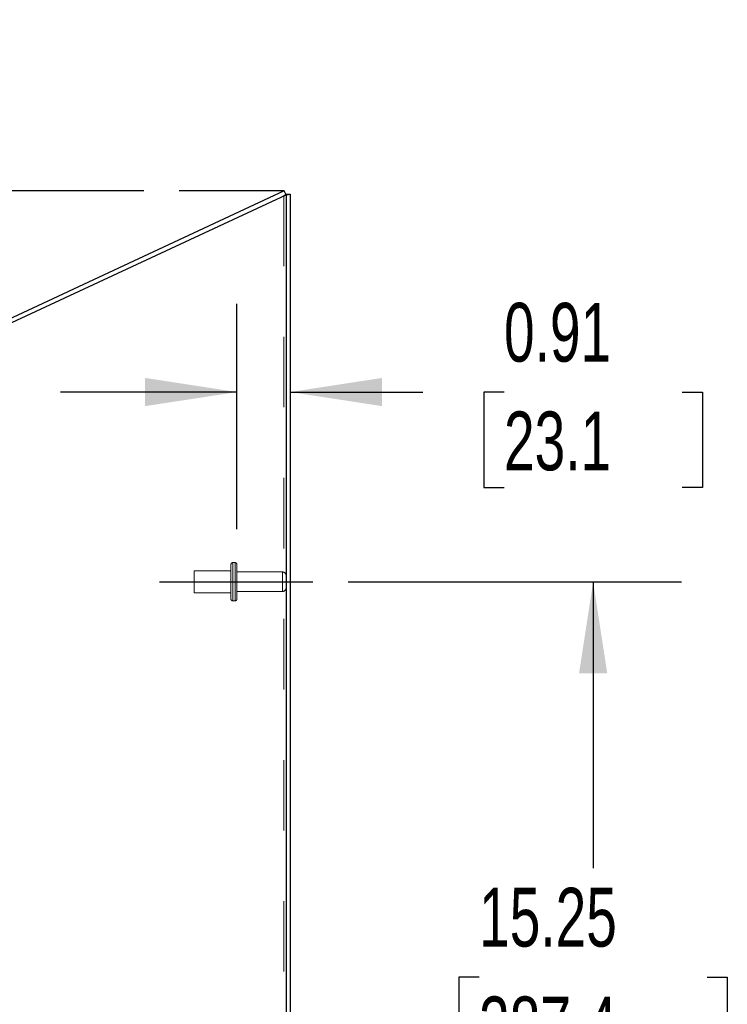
# Model space of a CAD drawing. Header units: inches. Extents: x 0.2 to 10.8, y 0.2 to 8.2.
# Tile 98 of 103: x 6.5 to 7.5, y 4.4 to 5.8. Entities that reach past the tile are written whole.
import ezdxf

# ---------------------------------------------------------------- set-up
doc = ezdxf.new("R2010")
doc.units = ezdxf.units.IN
doc.header["$MEASUREMENT"] = 0
doc.linetypes.add('CENTERX2', pattern=[0.8, 0.5, -0.1, 0.1, -0.1])
doc.linetypes.add('HIDDEN', pattern=[0.075, 0.05, -0.025])
doc.layers.add('CENTER', color=40, linetype='CENTERX2')
doc.layers.add('DIMENSIONS', color=140, linetype='Continuous')
doc.styles.add('SLDTEXTSTYLE0', font='TXT', dxfattribs={"width": 0.7})
doc.dimstyles.new('SLDDIMSTYLE0', dxfattribs={"dimtxt": 0.084961, "dimasz": 0.13, "dimexe": 0, "dimexo": 0.0625, "dimgap": 0.02124, "dimtad": 0, "dimtih": 1, "dimtoh": 1, "dimlfac": 12, "dimrnd": 1e-09, "dimzin": 12, "dimdsep": 46, "dimtxsty": 'SLDTEXTSTYLE0', "dimsah": 1, "dimcen": 0.09, "dimadec": 0, "dimazin": 3, "dimtfac": 1, "dimtofl": 0, "dimtmove": 0, "dimatfit": 3, "dimfxl": 0, "dimfrac": 2, "dimtolj": 1, "dimtzin": 12, "dimarcsym": 0})
doc.dimstyles.new('SLDDIMSTYLE5', dxfattribs={"dimtxt": 0.084961, "dimasz": 0.13, "dimexe": 0, "dimexo": 0.0625, "dimgap": 0.02124, "dimtad": 0, "dimtih": 1, "dimtoh": 1, "dimdec": 4, "dimlfac": 12, "dimzin": 12, "dimdsep": 46, "dimtxsty": 'SLDTEXTSTYLE0', "dimsah": 1, "dimcen": 0.09, "dimadec": 0, "dimazin": 3, "dimtfac": 1, "dimtdec": 0, "dimtofl": 0, "dimtmove": 0, "dimatfit": 3, "dimfxl": 0, "dimfrac": 2, "dimtolj": 1, "dimtzin": 12, "dimarcsym": 0})
doc.dimstyles.new('SLDDIMSTYLE6', dxfattribs={"dimtxt": 0.084961, "dimasz": 0.13, "dimexe": 0, "dimexo": 0.0625, "dimgap": 0.02124, "dimtad": 0, "dimtih": 1, "dimtoh": 1, "dimlfac": 12, "dimrnd": 1e-09, "dimdsep": 46, "dimtxsty": 'SLDTEXTSTYLE0', "dimsah": 1, "dimcen": 0.09, "dimadec": 0, "dimazin": 2, "dimtfac": 1, "dimtmove": 0, "dimatfit": 0, "dimfxl": 0, "dimfrac": 2, "dimtolj": 1, "dimtzin": 12, "dimarcsym": 0})

# ---------------------------------------------------------------- blocks, each defined once
blk = doc.blocks.new('_D_13')
at = {"layer": 'DIMENSIONS'}
blk.add_line((6.6433, 5.571), (5.9651, 5.571), dxfattribs=at)
for start, end in [(161.1803, 180), (205, 223.8197)]:
    blk.add_arc((6.8423, 5.571), 0.7522, start, end, dxfattribs=at)
for points in [[(6.0901, 5.571), (6.1211, 5.6988), (6.0813, 5.7022)], [(6.1606, 5.2531), (6.208, 5.1304), (6.2427, 5.1504)]]:
    blk.add_solid(points, dxfattribs=at)
at = {"layer": 'DIMENSIONS', "insert": (6.0088, 5.4408), "char_height": 0.08333, "attachment_point": 1, "style": 'SLDTEXTSTYLE0'}
blk.add_mtext('25°', dxfattribs=at)
blk = doc.blocks.new('_D_15')
at = {"layer": 'DIMENSIONS'}
for p, q in [((6.9327, 5.0169), (7.4049, 5.0169)), ((7.2799, 5.0169), (7.2799, 4.6106)), ((7.1183, 4.4565), (7.0898, 4.4565)), ((7.0898, 4.4565), (7.0898, 4.3215)), ((7.4414, 4.4565), (7.47, 4.4565)), ((7.47, 4.4565), (7.47, 4.3215)), ((7.0898, 4.3215), (7.1183, 4.3215)), ((7.47, 4.3215), (7.4414, 4.3215)), ((7.2799, 3.7461), (7.2799, 4.3025)), ((6.9327, 3.7461), (7.4049, 3.7461))]:
    blk.add_line(p, q, dxfattribs=at)
for points in [[(7.2799, 5.0169), (7.2599, 4.8869), (7.2999, 4.8869)], [(7.2799, 3.7461), (7.2999, 3.8761), (7.2599, 3.8761)]]:
    blk.add_solid(points, dxfattribs=at)
at = {"layer": 'DIMENSIONS', "char_height": 0.08333, "attachment_point": 1, "style": 'SLDTEXTSTYLE0'}
for s, insert in [('15.25', (7.1183, 4.583)), ('387.4', (7.1183, 4.4289))]:
    blk.add_mtext(s, dxfattribs=dict(at, insert=insert))
blk = doc.blocks.new('_D_19')
at = {"layer": 'DIMENSIONS'}
for p, q in [((6.7751, 5.0915), (6.7751, 5.4108)), ((6.7751, 5.2858), (6.5251, 5.2858)), ((6.8508, 5.2858), (7.0385, 5.2858)), ((7.1536, 5.2858), (7.1251, 5.2858)), ((7.1251, 5.2858), (7.1251, 5.1507)), ((7.4061, 5.2858), (7.4346, 5.2858)), ((7.4346, 5.2858), (7.4346, 5.1507)), ((7.1251, 5.1507), (7.1536, 5.1507)), ((7.4346, 5.1507), (7.4061, 5.1507))]:
    blk.add_line(p, q, dxfattribs=at)
for points in [[(6.7751, 5.2858), (6.6451, 5.3058), (6.6451, 5.2658)], [(6.8508, 5.2858), (6.9808, 5.2658), (6.9808, 5.3058)]]:
    blk.add_solid(points, dxfattribs=at)
at = {"layer": 'DIMENSIONS', "char_height": 0.08333, "attachment_point": 1, "style": 'SLDTEXTSTYLE0'}
for s, insert in [('0.91', (7.1536, 5.4122)), ('23.1', (7.1536, 5.2582))]:
    blk.add_mtext(s, dxfattribs=dict(at, insert=insert))

msp = doc.modelspace()

# ---------------------------------------------------------------- linework, layer by layer
at = {"color": 7, "linetype": 'Continuous', "lineweight": 25}
for p, q in [((6.8423059, 5.5709786), (6.0454966, 5.1994203)), ((6.8448416, 5.5655408), (6.8423059, 5.5709786)), ((6.0455842, 5.1928409), (6.8448416, 5.5655408)), ((6.8448416, 5.5664941), (6.8508416, 5.5664941)), ((6.8448416, 5.5664941), (6.8448416, 5.5655408)), ((6.8448416, 5.5655408), (6.8448416, 3.5803448)), ((6.8508416, 5.5664941), (6.8508416, 3.5803448))]:
    msp.add_line(p, q, dxfattribs=at)
at = {"color": 7, "linetype": 'HIDDEN', "lineweight": 18}
for p, q in [((6.8418416, 5.5641419), (6.8418416, 3.5803448)), ((6.8418416, 5.5641419), (6.8418416, 3.5803448)), ((6.8435874, 5.5655408), (6.8470791, 5.5655408)), ((6.8448416, 5.5659108), (6.8508416, 5.5659108)), ((6.7667582, 5.0415115), (6.7667582, 5.0169282)), ((6.7725916, 5.0440115), (6.7692582, 5.0440115)), ((6.7692582, 5.0438631), (6.7692582, 4.9899932)), ((6.7692582, 5.0438631), (6.7692582, 4.9899932)), ((6.7725916, 5.0438631), (6.7725916, 4.9899932)), ((6.7725916, 5.0438631), (6.7725916, 4.9899932)), ((6.7750916, 5.0415115), (6.7750916, 5.0169282)), ((6.7146749, 5.0325532), (6.7146749, 5.0169282)), ((6.7667582, 5.0325532), (6.7146749, 5.0325532)), ((6.8398416, 5.0307615), (6.7750916, 5.0307615)), ((6.8398416, 5.0307228), (6.8398416, 5.0031335)), ((6.8398416, 5.0307228), (6.8398416, 5.0031335)), ((6.7146749, 5.0169282), (6.7146749, 5.0013032)), ((6.7667582, 5.0169282), (6.7667582, 4.9923448)), ((6.7750916, 5.0169282), (6.7750916, 4.9923448)), ((6.7146749, 5.0013032), (6.7667582, 5.0013032)), ((6.7750916, 5.0030948), (6.8398416, 5.0030948)), ((6.7692582, 4.9898448), (6.7725916, 4.9898448))]:
    msp.add_line(p, q, dxfattribs=at)
for centre, radius, start, end in [((6.7692582, 5.0415115), 0.0025, 90, 180), ((6.7725916, 5.0415115), 0.0025, 0, 90), ((6.8398416, 5.0257615), 0.005, 0, 90), ((6.8398416, 5.0080948), 0.005, 270, 0), ((6.7692582, 4.9923448), 0.0025, 180, 270), ((6.7725916, 4.9923448), 0.0025, 270, 0)]:
    msp.add_arc(centre, radius, start, end, dxfattribs=at)
for points, knots in [([(6.8418416, 5.5641419), (6.8427732, 5.564375), (6.8437048, 5.5646082), (6.845479, 5.5650745), (6.8463214, 5.5653076), (6.8470791, 5.5655408)], [0, 0, 0, 0, 0.5, 0.5, 1, 1, 1, 1]), ([(6.8435874, 5.5655408), (6.8437701, 5.5655716), (6.8441355, 5.5656333), (6.8445228, 5.565721), (6.8446573, 5.5657779), (6.8447189, 5.5658039)], [0, 0, 0, 0, 0.351561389, 0.7031231, 1, 1, 1, 1]), ([(6.8470791, 5.5655408), (6.8482375, 5.5656024), (6.8491946, 5.5656641), (6.8504972, 5.5657874), (6.8508416, 5.5658491), (6.8508416, 5.5659108)], [0, 0, 0, 0, 0.5, 0.5, 1, 1, 1, 1])]:
    msp.add_open_spline(points, degree=3, knots=knots, dxfattribs=at)
msp.add_open_spline([(6.8435874, 5.5655408), (6.8430823, 5.5650745), (6.8424627, 5.5646082), (6.8418416, 5.5641419)], degree=3, dxfattribs=at)
at = {"color": 7, "linetype": 'Continuous', "lineweight": 25}
msp.add_open_spline([(6.8447189, 5.5658039), (6.8447323, 5.5658087), (6.844832, 5.5658443), (6.8448371, 5.5658799), (6.8448416, 5.5659108)], degree=3, knots=[0, 0, 0, 0, 0.134609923, 1, 1, 1, 1], dxfattribs=at)
at = {"layer": 'CENTER'}
msp.add_line((6.6653197, 5.0169282), (6.8827038, 5.0169282), dxfattribs=at)
at = {"layer": 'DIMENSIONS'}
msp.add_line((6.8423059, 5.5709786), (6.6932588, 5.5709786), dxfattribs=at)

# ---------------------------------------------------------------- dimensions: what is measured, and where the dimension line sits
dim = msp.add_angular_dim_2l(base=(6.1002033, 5.6939641), line1=((6.6932588, 5.5709786), (6.8423059, 5.5709786)), line2=((6.038821, 5.1963075), (6.8423059, 5.5709786)), dimstyle='SLDDIMSTYLE5', dxfattribs=at)
dim.commit()
dim.dimension.update_dxf_attribs({"geometry": '_D_13', "text_midpoint": (6.1095739, 5.4008448), "dimtype": 162})
dim = msp.add_linear_dim(base=(6.8508416, 5.2857603), p1=(6.7750916, 5.0415115), p2=(6.8508416, 5.5664941), dimstyle='SLDDIMSTYLE6', dxfattribs=at)
dim.commit()
dim.dimension.update_dxf_attribs({"geometry": '_D_19', "text_midpoint": (7.2798587, 5.2857603), "dimtype": 160})
dim = msp.add_linear_dim(base=(7.2798587, 3.7460948), p1=(6.8827038, 5.0169282), p2=(6.8827038, 3.7460948), angle=90, dimstyle='SLDDIMSTYLE0', dxfattribs=at)
dim.commit()
dim.dimension.update_dxf_attribs({"geometry": '_D_15', "text_midpoint": (7.2798587, 4.4565368), "dimtype": 160})

doc.saveas('drawing.dxf')
